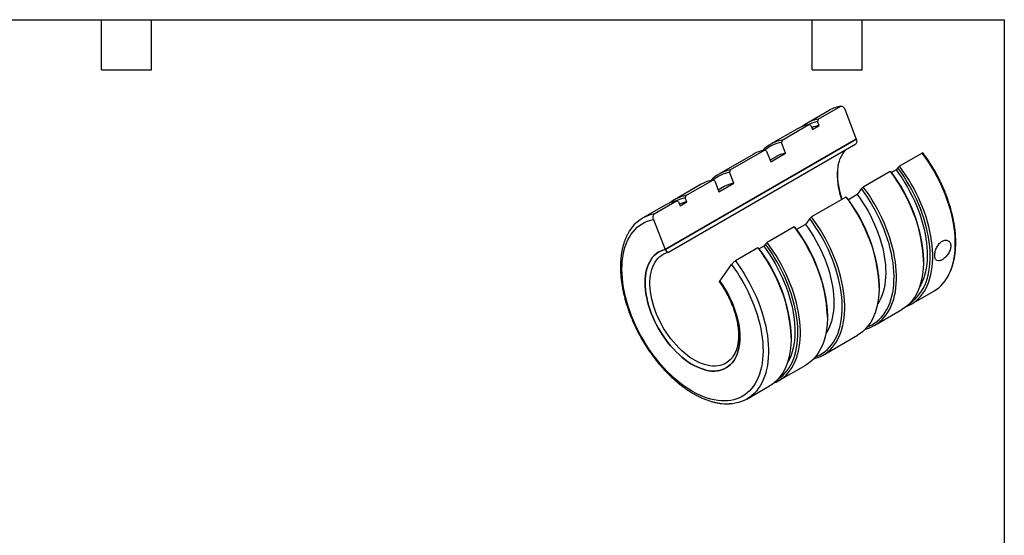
# Model space of a CAD drawing. Header units: inches. Extents: x 0.2 to 10.8, y 0.2 to 8.2.
# Tile 3 of 3: x 4.9 to 10.8, y 5.2 to 8.2. Entities that reach past the tile are written whole.
import ezdxf

# ---------------------------------------------------------------- set-up
doc = ezdxf.new("R2010")
doc.units = ezdxf.units.IN
doc.header["$MEASUREMENT"] = 0
doc.layers.add('TEXT', color=140, linetype='Continuous', lineweight=25)

msp = doc.modelspace()

# ---------------------------------------------------------------- linework, layer by layer
for p, q in [((9.6372, 7.65475), (9.77236, 7.73277)), ((9.70322, 7.70758), (9.56806, 7.62955)), ((9.79534, 7.71503), (9.8648, 7.53603)), ((9.51255, 7.5975), (9.35133, 7.50443)), ((9.42047, 7.52963), (9.58169, 7.6227)), ((9.59283, 7.6174), (9.58169, 7.6227)), ((9.59283, 7.6174), (9.60191, 7.59401)), ((9.60191, 7.59401), (9.64257, 7.61748)), ((9.6372, 7.65475), (9.63349, 7.64088)), ((9.64257, 7.61748), (9.63349, 7.64088)), ((9.8648, 7.53603), (8.72105, 6.87576)), ((8.72106, 6.87576), (9.86479, 7.53602)), ((8.74101, 6.85885), (9.86286, 7.50648)), ((9.42047, 7.52963), (9.41676, 7.51576)), ((9.44179, 7.45127), (9.41676, 7.51576)), ((9.24739, 7.44443), (9.04162, 7.32564)), ((9.11076, 7.35084), (9.31653, 7.46963)), ((9.32767, 7.46433), (9.31653, 7.46963)), ((9.32767, 7.46433), (9.35269, 7.39984)), ((9.38447, 7.42989), (9.34898, 7.4094)), ((9.35269, 7.39984), (9.44179, 7.45127)), ((10.25866, 7.45204), (10.1235, 7.37401)), ((10.11236, 7.36443), (10.10328, 7.35152)), ((10.11236, 7.36443), (10.1235, 7.37401)), ((9.11076, 7.35084), (9.10705, 7.33697)), ((9.13207, 7.27248), (9.10705, 7.33697)), ((10.06799, 7.34197), (9.90677, 7.2489)), ((10.06799, 7.34197), (10.0717, 7.34096)), ((10.10328, 7.35152), (10.07568, 7.33559)), ((8.93768, 7.26563), (8.77646, 7.17256)), ((8.84559, 7.19776), (9.00681, 7.29083)), ((9.01796, 7.28553), (9.00681, 7.29083)), ((9.01796, 7.28553), (9.04298, 7.22104)), ((9.07476, 7.2511), (9.03927, 7.23061)), ((9.04298, 7.22104), (9.13207, 7.27248)), ((9.89563, 7.23932), (9.90677, 7.2489)), ((8.84559, 7.19776), (8.84189, 7.18389)), ((9.80283, 7.18889), (9.59706, 7.0701)), ((9.80283, 7.18889), (9.80653, 7.18789)), ((9.87061, 7.20372), (9.81742, 7.17301)), ((9.89563, 7.23932), (9.87061, 7.20372)), ((8.72095, 7.14052), (8.58578, 7.06249)), ((8.65492, 7.08769), (8.79008, 7.16572)), ((8.80123, 7.16042), (8.79008, 7.16572)), ((8.80123, 7.16042), (8.81031, 7.13702)), ((8.81031, 7.13702), (8.85096, 7.1605)), ((8.85096, 7.1605), (8.84189, 7.18389)), ((9.58591, 7.06053), (9.59706, 7.0701)), ((8.6516, 7.05476), (8.72105, 6.87576)), ((9.49311, 7.0101), (9.33189, 6.91703)), ((9.49311, 7.0101), (9.49682, 7.00909)), ((9.56089, 7.02493), (9.50771, 6.99422)), ((9.58591, 7.06053), (9.56089, 7.02493)), ((9.31167, 6.89453), (9.28407, 6.8786)), ((9.32075, 6.90745), (9.31167, 6.89453)), ((9.32075, 6.90745), (9.33189, 6.91703)), ((9.27639, 6.88498), (9.14122, 6.80696)), ((9.27639, 6.88498), (9.28009, 6.88398)), ((9.04879, 6.68656), (9.11824, 6.78538)), ((10.26652, 6.80157), (10.26652, 6.81015)), ((10.00135, 6.6485), (10.00135, 6.65707)), ((10.40588, 6.70268), (10.40635, 6.7035)), ((10.19264, 6.54764), (10.3278, 6.62566)), ((9.97591, 6.42252), (10.13713, 6.51559)), ((9.69164, 6.4697), (9.69164, 6.47828)), ((9.66619, 6.24373), (9.87196, 6.36252)), ((9.47491, 6.34459), (9.47491, 6.35316)), ((9.40103, 6.09065), (9.56225, 6.18372)), ((9.21036, 5.98058), (9.34552, 6.05861))]:
    msp.add_line(p, q)
at = {"flags": 128}
for points in [[(9.7779, 7.1745), (9.77582, 7.18087), (9.76917, 7.20325), (9.76358, 7.22547), (9.75907, 7.24745), (9.75568, 7.26909), (9.7534, 7.2903), (9.75226, 7.31098), (9.75225, 7.33105), (9.75338, 7.35042), (9.75564, 7.36901), (9.75902, 7.38674), (9.76351, 7.40353), (9.76909, 7.41932), (9.77573, 7.43403), (9.78341, 7.4476), (9.79209, 7.45997), (9.80173, 7.47109), (9.80195, 7.47132)], [(10.3278, 6.62566), (10.34322, 6.63549), (10.35779, 6.64668), (10.37149, 6.6592), (10.38427, 6.67303), (10.39611, 6.68812), (10.40697, 6.70444), (10.41683, 6.72195), (10.42566, 6.74059), (10.43343, 6.76033), (10.44013, 6.78112), (10.44574, 6.80289), (10.45025, 6.8256), (10.45364, 6.84918), (10.45591, 6.87358), (10.45704, 6.89873), (10.45705, 6.92456), (10.45592, 6.95102), (10.45366, 6.97803), (10.45027, 7.00552), (10.44577, 7.03343), (10.44017, 7.06168), (10.43348, 7.0902), (10.42571, 7.11892), (10.41689, 7.14776), (10.40704, 7.17664), (10.39619, 7.2055), (10.38435, 7.23426), (10.37158, 7.26285), (10.35788, 7.29119), (10.34331, 7.31921), (10.3279, 7.34684), (10.31169, 7.37401), (10.29471, 7.40064), (10.27702, 7.42667), (10.25866, 7.45204)], [(10.18958, 6.55836), (10.18996, 6.5586), (10.20472, 6.56925), (10.21861, 6.58125), (10.23159, 6.59456), (10.24364, 6.60915), (10.25472, 6.62498), (10.2648, 6.64202), (10.27385, 6.66021), (10.28186, 6.67951), (10.28879, 6.69988), (10.29464, 6.72124), (10.29939, 6.74356), (10.30302, 6.76677), (10.30552, 6.79081), (10.30689, 6.81561), (10.30713, 6.84112), (10.30623, 6.86727), (10.3042, 6.89398), (10.30104, 6.92119), (10.29676, 6.94883), (10.29137, 6.97682), (10.28488, 7.0051), (10.27732, 7.03358), (10.2687, 7.06219), (10.25905, 7.09086), (10.24838, 7.11952), (10.23673, 7.14808), (10.22414, 7.17647), (10.21062, 7.20463), (10.19622, 7.23247), (10.18097, 7.25992), (10.16492, 7.28691), (10.1481, 7.31337), (10.13057, 7.33924), (10.11236, 7.36443)], [(10.16365, 6.53375), (10.17642, 6.5392), (10.19264, 6.54764), (10.20805, 6.55746), (10.22263, 6.56865), (10.23633, 6.58117), (10.24911, 6.595), (10.26095, 6.61009), (10.27181, 6.62641), (10.28167, 6.64392), (10.29049, 6.66257), (10.29827, 6.68231), (10.30497, 6.70309), (10.31058, 6.72486), (10.31509, 6.74757), (10.31848, 6.77115), (10.32074, 6.79555), (10.32188, 6.8207), (10.32189, 6.84653), (10.32076, 6.87299), (10.3185, 6.9), (10.31511, 6.9275), (10.31061, 6.9554), (10.30501, 6.98365), (10.29831, 7.01217), (10.29055, 7.04089), (10.28173, 7.06973), (10.27188, 7.09861), (10.26102, 7.12747), (10.24919, 7.15623), (10.23641, 7.18482), (10.22272, 7.21316), (10.20815, 7.24118), (10.19274, 7.26881), (10.17652, 7.29598), (10.15955, 7.32261), (10.14186, 7.34865), (10.1235, 7.37401)], [(10.06799, 7.34197), (10.08635, 7.3166), (10.10404, 7.29057), (10.12102, 7.26393), (10.13723, 7.23677), (10.15264, 7.20914), (10.16721, 7.18112), (10.18091, 7.15278), (10.19368, 7.12419), (10.20551, 7.09543), (10.21637, 7.06657), (10.22622, 7.03768), (10.23504, 7.00885), (10.24281, 6.98013), (10.2495, 6.95161), (10.2551, 6.92336), (10.2596, 6.89545), (10.26299, 6.86796), (10.26525, 6.84095), (10.26638, 6.81449), (10.26637, 6.78865), (10.26524, 6.7635), (10.26297, 6.73911), (10.25958, 6.71553), (10.25507, 6.69282), (10.24946, 6.67105), (10.24276, 6.65026), (10.23498, 6.63052), (10.22616, 6.61187), (10.2163, 6.59437), (10.20544, 6.57805), (10.1936, 6.56296), (10.18082, 6.54913), (10.16712, 6.53661), (10.15254, 6.52542), (10.13713, 6.51559)], [(10.10328, 7.35152), (10.12121, 7.32661), (10.13845, 7.30102), (10.15495, 7.27484), (10.17067, 7.24812), (10.18556, 7.22096), (10.19959, 7.19341), (10.21271, 7.16556), (10.22489, 7.13748), (10.23609, 7.10926), (10.24629, 7.08097), (10.25544, 7.05268), (10.26354, 7.02449), (10.27055, 6.99646), (10.27646, 6.96867), (10.28125, 6.94121), (10.28491, 6.91414), (10.28742, 6.88755), (10.28879, 6.8615), (10.289, 6.83606), (10.28805, 6.81132), (10.28596, 6.78734), (10.28272, 6.76417), (10.27834, 6.7419), (10.27283, 6.72058), (10.26622, 6.70026), (10.25852, 6.68101), (10.24974, 6.66288), (10.24299, 6.65091)], [(9.91958, 6.40006), (9.92502, 6.40146), (9.94271, 6.40706), (9.95969, 6.41408), (9.97591, 6.42252), (9.99132, 6.43235), (10.0059, 6.44354), (10.0196, 6.45606), (10.03238, 6.46988), (10.04422, 6.48498), (10.05508, 6.5013), (10.06494, 6.5188), (10.07376, 6.53745), (10.08154, 6.55719), (10.08824, 6.57798), (10.09385, 6.59975), (10.09836, 6.62246), (10.10175, 6.64604), (10.10402, 6.67043), (10.10515, 6.69558), (10.10516, 6.72142), (10.10403, 6.74788), (10.10177, 6.77489), (10.09838, 6.80238), (10.09388, 6.83029), (10.08828, 6.85854), (10.08159, 6.88706), (10.07382, 6.91577), (10.065, 6.94461), (10.05515, 6.9735), (10.04429, 7.00236), (10.03246, 7.03112), (10.01968, 7.05971), (10.00599, 7.08805), (9.99142, 7.11607), (9.97601, 7.1437), (9.9598, 7.17086), (9.94282, 7.1975), (9.92513, 7.22353), (9.90677, 7.2489)], [(9.80283, 7.18889), (9.82119, 7.16352), (9.83888, 7.13749), (9.85585, 7.11086), (9.87207, 7.08369), (9.88748, 7.05606), (9.90205, 7.02804), (9.91574, 6.9997), (9.92852, 6.97111), (9.94035, 6.94235), (9.9512, 6.91349), (9.96105, 6.88461), (9.96987, 6.85577), (9.97764, 6.82705), (9.98433, 6.79853), (9.98994, 6.77028), (9.99444, 6.74238), (9.99782, 6.71488), (10.00008, 6.68787), (10.00121, 6.66141), (10.00121, 6.63558), (10.00007, 6.61043), (9.9978, 6.58603), (9.99441, 6.56245), (9.98991, 6.53974), (9.98429, 6.51797), (9.97759, 6.49719), (9.96982, 6.47745), (9.96099, 6.4588), (9.95114, 6.44129), (9.94028, 6.42497), (9.92844, 6.40988), (9.91565, 6.39605), (9.90196, 6.38353), (9.88738, 6.37234), (9.87196, 6.36252)], [(9.87061, 7.20372), (9.88776, 7.17969), (9.90423, 7.155), (9.91994, 7.12972), (9.93486, 7.10393), (9.94895, 7.0777), (9.96216, 7.05112), (9.97444, 7.02426), (9.98577, 6.9972), (9.99611, 6.97004), (10.00543, 6.94283), (10.01369, 6.91568), (10.02089, 6.88866), (10.02698, 6.86185), (10.03196, 6.83533), (10.03582, 6.80919), (10.03853, 6.78349), (10.04009, 6.75833), (10.0405, 6.73376), (10.03975, 6.70988), (10.03785, 6.68674), (10.0348, 6.66443), (10.03062, 6.643), (10.0253, 6.62252), (10.01888, 6.60305), (10.01137, 6.58465), (10.0028, 6.56738), (9.99318, 6.55129), (9.992, 6.54952)], [(9.93021, 6.41199), (9.94127, 6.41635), (9.95764, 6.42422), (9.97323, 6.43349), (9.98799, 6.44414), (10.00188, 6.45613), (10.01487, 6.46944), (10.02691, 6.48403), (10.03799, 6.49987), (10.04807, 6.5169), (10.05713, 6.5351), (10.06513, 6.5544), (10.07207, 6.57476), (10.07791, 6.59613), (10.08266, 6.61845), (10.08629, 6.64165), (10.08879, 6.66569), (10.09016, 6.6905), (10.0904, 6.71601), (10.0895, 6.74215), (10.08747, 6.76887), (10.08431, 6.79608), (10.08003, 6.82372), (10.07464, 6.85171), (10.06815, 6.87998), (10.06059, 6.90846), (10.05197, 6.93708), (10.04232, 6.96575), (10.03165, 6.9944), (10.02001, 7.02296), (10.00741, 7.05136), (9.99389, 7.07951), (9.97949, 7.10735), (9.96424, 7.13481), (9.94819, 7.1618), (9.93137, 7.18826), (9.91384, 7.21412), (9.89563, 7.23932)], [(9.60987, 6.22127), (9.6153, 6.22266), (9.633, 6.22826), (9.64998, 6.23529), (9.66619, 6.24373), (9.68161, 6.25355), (9.69619, 6.26474), (9.70989, 6.27727), (9.72267, 6.29109), (9.73451, 6.30618), (9.74537, 6.3225), (9.75523, 6.34001), (9.76405, 6.35866), (9.77183, 6.3784), (9.77853, 6.39918), (9.78414, 6.42096), (9.78865, 6.44366), (9.79204, 6.46724), (9.7943, 6.49164), (9.79544, 6.51679), (9.79544, 6.54263), (9.79431, 6.56908), (9.79206, 6.59609), (9.78867, 6.62359), (9.78417, 6.6515), (9.77857, 6.67975), (9.77187, 6.70827), (9.76411, 6.73698), (9.75529, 6.76582), (9.74544, 6.79471), (9.73458, 6.82357), (9.72275, 6.85233), (9.70997, 6.88091), (9.69628, 6.90925), (9.68171, 6.93727), (9.6663, 6.9649), (9.65008, 6.99207), (9.63311, 7.0187), (9.61542, 7.04474), (9.59706, 7.0701)], [(9.11824, 6.78538), (9.13626, 6.76038), (9.15359, 6.7347), (9.1702, 6.70843), (9.18603, 6.68163), (9.20104, 6.65437), (9.21519, 6.62673), (9.22844, 6.59879), (9.24075, 6.57061), (9.2521, 6.54228), (9.26245, 6.51387), (9.27178, 6.48546), (9.28005, 6.45713), (9.28724, 6.42895), (9.29335, 6.40101), (9.29834, 6.37337), (9.3022, 6.34612), (9.30493, 6.31932), (9.30652, 6.29305), (9.30697, 6.26738), (9.30626, 6.24238), (9.30441, 6.21812), (9.30142, 6.19467), (9.29729, 6.17208), (9.29204, 6.15043), (9.28569, 6.12976), (9.27824, 6.11014), (9.26973, 6.09161), (9.26017, 6.07424), (9.24958, 6.05806), (9.23801, 6.04312), (9.22547, 6.02946), (9.21201, 6.01712), (9.19766, 6.00613), (9.18246, 5.99652), (9.16645, 5.98832), (9.14967, 5.98155), (9.13218, 5.97623), (9.11401, 5.97237), (9.09522, 5.96998), (9.07585, 5.96907), (9.05597, 5.96965), (9.03562, 5.9717), (9.01486, 5.97523), (8.99375, 5.98023), (8.97234, 5.98667), (8.95069, 5.99455), (8.92887, 6.00385), (8.90692, 6.01453), (8.88492, 6.02657), (8.86291, 6.03994), (8.84097, 6.05459), (8.81915, 6.0705), (8.7975, 6.08761), (8.77609, 6.10588), (8.75498, 6.12526), (8.73422, 6.14569), (8.71387, 6.16713), (8.69399, 6.18952), (8.67462, 6.21278), (8.65583, 6.23687), (8.63766, 6.2617), (8.62016, 6.28723), (8.60339, 6.31337), (8.58738, 6.34005), (8.57218, 6.36721), (8.55783, 6.39477), (8.54436, 6.42265), (8.53183, 6.45079), (8.52026, 6.47909), (8.50967, 6.50749), (8.50011, 6.5359), (8.4916, 6.56426), (8.48415, 6.59247), (8.4778, 6.62048), (8.47255, 6.64819), (8.46842, 6.67554), (8.46543, 6.70245), (8.46358, 6.72885), (8.46287, 6.75466), (8.46331, 6.77982), (8.4649, 6.80426), (8.46763, 6.8279), (8.4715, 6.85069), (8.47649, 6.87257), (8.48259, 6.89347), (8.48979, 6.91334), (8.49806, 6.93212), (8.50738, 6.94976), (8.51773, 6.96622), (8.52908, 6.98145), (8.5414, 6.9954), (8.55465, 7.00805), (8.5688, 7.01935), (8.58381, 7.02928), (8.59964, 7.03781), (8.61624, 7.04491), (8.63358, 7.05057), (8.6516, 7.05476)], [(9.49311, 7.0101), (9.51147, 6.98473), (9.52917, 6.9587), (9.54614, 6.93206), (9.56235, 6.9049), (9.57776, 6.87727), (9.59234, 6.84925), (9.60603, 6.82091), (9.61881, 6.79232), (9.63064, 6.76356), (9.64149, 6.7347), (9.65134, 6.70581), (9.66016, 6.67698), (9.66793, 6.64826), (9.67462, 6.61974), (9.68023, 6.59149), (9.68473, 6.56358), (9.68811, 6.53609), (9.69037, 6.50908), (9.6915, 6.48262), (9.6915, 6.45678), (9.69036, 6.43164), (9.68809, 6.40724), (9.6847, 6.38366), (9.68019, 6.36095), (9.67458, 6.33918), (9.66788, 6.31839), (9.66011, 6.29865), (9.65128, 6.28), (9.64142, 6.2625), (9.63056, 6.24618), (9.61873, 6.23109), (9.60594, 6.21726), (9.59224, 6.20474), (9.57767, 6.19355), (9.56225, 6.18372)], [(9.56089, 7.02493), (9.57805, 7.0009), (9.59451, 6.97621), (9.61023, 6.95093), (9.62515, 6.92514), (9.63924, 6.89891), (9.65244, 6.87233), (9.66473, 6.84547), (9.67606, 6.81841), (9.6864, 6.79124), (9.69571, 6.76404), (9.70398, 6.73689), (9.71117, 6.70987), (9.71727, 6.68306), (9.72225, 6.65654), (9.7261, 6.63039), (9.72881, 6.6047), (9.73038, 6.57953), (9.73078, 6.55497), (9.73004, 6.53109), (9.72814, 6.50795), (9.72509, 6.48564), (9.7209, 6.4642), (9.71559, 6.44373), (9.70917, 6.42426), (9.70166, 6.40586), (9.69308, 6.38859), (9.68346, 6.3725), (9.68229, 6.37072)], [(9.6205, 6.23319), (9.63156, 6.23755), (9.64793, 6.24542), (9.66352, 6.2547), (9.67828, 6.26534), (9.69217, 6.27734), (9.70515, 6.29065), (9.7172, 6.30524), (9.72828, 6.32107), (9.73836, 6.33811), (9.74741, 6.3563), (9.75542, 6.37561), (9.76235, 6.39597), (9.7682, 6.41733), (9.77295, 6.43965), (9.77657, 6.46286), (9.77908, 6.4869), (9.78045, 6.51171), (9.78069, 6.53721), (9.77979, 6.56336), (9.77776, 6.59007), (9.77459, 6.61729), (9.77031, 6.64492), (9.76492, 6.67292), (9.75844, 6.70119), (9.75088, 6.72967), (9.74226, 6.75828), (9.7326, 6.78695), (9.72194, 6.81561), (9.71029, 6.84417), (9.69769, 6.87257), (9.68418, 6.90072), (9.66978, 6.92856), (9.65453, 6.95601), (9.63848, 6.983), (9.62166, 7.00947), (9.60412, 7.03533), (9.58591, 7.06053)], [(9.31167, 6.89453), (9.3296, 6.86962), (9.34684, 6.84404), (9.36334, 6.81785), (9.37906, 6.79114), (9.39396, 6.76397), (9.40799, 6.73642), (9.42111, 6.70857), (9.43328, 6.6805), (9.44449, 6.65228), (9.45468, 6.62398), (9.46384, 6.5957), (9.47193, 6.5675), (9.47895, 6.53947), (9.48486, 6.51169), (9.48965, 6.48422), (9.4933, 6.45716), (9.49582, 6.43056), (9.49718, 6.40451), (9.49739, 6.37908), (9.49645, 6.35434), (9.49435, 6.33035), (9.49111, 6.30719), (9.48673, 6.28492), (9.48123, 6.26359), (9.47461, 6.24328), (9.46691, 6.22403), (9.45814, 6.2059), (9.45138, 6.19392)], [(9.39798, 6.10137), (9.39835, 6.10162), (9.41311, 6.11227), (9.427, 6.12426), (9.43999, 6.13757), (9.45204, 6.15216), (9.46311, 6.168), (9.47319, 6.18503), (9.48225, 6.20323), (9.49025, 6.22253), (9.49719, 6.24289), (9.50304, 6.26426), (9.50778, 6.28658), (9.51141, 6.30978), (9.51391, 6.33382), (9.51528, 6.35863), (9.51552, 6.38414), (9.51462, 6.41028), (9.51259, 6.437), (9.50943, 6.46421), (9.50515, 6.49185), (9.49976, 6.51984), (9.49328, 6.54811), (9.48571, 6.57659), (9.47709, 6.60521), (9.46744, 6.63388), (9.45678, 6.66253), (9.44513, 6.69109), (9.43253, 6.71949), (9.41901, 6.74764), (9.40461, 6.77548), (9.38936, 6.80294), (9.37331, 6.82993), (9.3565, 6.85639), (9.33896, 6.88225), (9.32075, 6.90745)], [(9.37204, 6.07677), (9.38481, 6.08221), (9.40103, 6.09065), (9.41645, 6.10048), (9.43102, 6.11167), (9.44472, 6.12419), (9.45751, 6.13801), (9.46934, 6.15311), (9.4802, 6.16943), (9.49006, 6.18693), (9.49889, 6.20558), (9.50666, 6.22532), (9.51336, 6.24611), (9.51897, 6.26788), (9.52348, 6.29059), (9.52687, 6.31417), (9.52914, 6.33856), (9.53028, 6.36371), (9.53028, 6.38955), (9.52915, 6.41601), (9.52689, 6.44302), (9.52351, 6.47051), (9.51901, 6.49842), (9.5134, 6.52667), (9.50671, 6.55519), (9.49894, 6.5839), (9.49012, 6.61274), (9.48027, 6.64163), (9.46942, 6.67049), (9.45759, 6.69925), (9.44481, 6.72784), (9.43111, 6.75618), (9.41654, 6.7842), (9.40113, 6.81183), (9.38492, 6.83899), (9.36794, 6.86563), (9.35025, 6.89166), (9.33189, 6.91703)], [(9.04879, 6.68656), (9.06324, 6.66558), (9.07696, 6.64398), (9.0899, 6.62186), (9.10199, 6.59929), (9.11321, 6.57637), (9.12349, 6.55319), (9.13279, 6.52986), (9.14108, 6.50646), (9.14833, 6.48309), (9.15449, 6.45985), (9.15956, 6.43683), (9.1635, 6.41412), (9.16631, 6.39182), (9.16797, 6.37003), (9.16847, 6.34881), (9.16781, 6.32828), (9.16599, 6.3085), (9.16303, 6.28956), (9.15893, 6.27154), (9.15371, 6.25451), (9.14739, 6.23854), (9.14, 6.22369), (9.13157, 6.21003), (9.12213, 6.19762), (9.11172, 6.18649), (9.10038, 6.1767), (9.08816, 6.1683), (9.07512, 6.1613), (9.06129, 6.15574), (9.04675, 6.15165), (9.03154, 6.14904), (9.01573, 6.14792), (8.99939, 6.1483), (8.98258, 6.15017), (8.96538, 6.15352), (8.94784, 6.15835), (8.93005, 6.16463), (8.91207, 6.17234), (8.89398, 6.18145), (8.87586, 6.19191), (8.85777, 6.20369), (8.83979, 6.21674), (8.822, 6.231), (8.80446, 6.24642), (8.78725, 6.26293), (8.77045, 6.28046), (8.75411, 6.29895), (8.7383, 6.31832), (8.72309, 6.33849), (8.70855, 6.35938), (8.69472, 6.3809), (8.68167, 6.40296), (8.66946, 6.42547), (8.65812, 6.44835), (8.64771, 6.47149), (8.63827, 6.49481), (8.62984, 6.5182), (8.62245, 6.54158), (8.61613, 6.56485), (8.61091, 6.58791), (8.60681, 6.61066), (8.60385, 6.63302), (8.60203, 6.65489), (8.60137, 6.67619), (8.60187, 6.69683), (8.60353, 6.71671), (8.60633, 6.73577), (8.61028, 6.75392), (8.61535, 6.77109), (8.62151, 6.78721), (8.62876, 6.80222), (8.63705, 6.81604), (8.64635, 6.82864), (8.65663, 6.83994), (8.66784, 6.84992), (8.67994, 6.85852), (8.69288, 6.86571), (8.7066, 6.87146), (8.72105, 6.87576)], [(8.72106, 6.87576), (8.70661, 6.87147), (8.69289, 6.86571), (8.67995, 6.85852), (8.66785, 6.84992), (8.65664, 6.83995), (8.64636, 6.82864), (8.63706, 6.81605), (8.62877, 6.80222), (8.62152, 6.78722), (8.61535, 6.7711), (8.61029, 6.75393), (8.60634, 6.73578), (8.60354, 6.71672), (8.60188, 6.69683), (8.60138, 6.6762), (8.60204, 6.6549), (8.60386, 6.63303), (8.60682, 6.61067), (8.61092, 6.58791), (8.61614, 6.56485), (8.62246, 6.54159), (8.62985, 6.51821), (8.63828, 6.49481), (8.64772, 6.4715), (8.65813, 6.44835), (8.66947, 6.42548), (8.68168, 6.40296), (8.69473, 6.3809), (8.70856, 6.35938), (8.7231, 6.3385), (8.73831, 6.31833), (8.75411, 6.29896), (8.77045, 6.28047), (8.78726, 6.26293), (8.80447, 6.24642), (8.82201, 6.231), (8.8398, 6.21674), (8.85778, 6.20369), (8.87587, 6.19191), (8.89399, 6.18145), (8.91208, 6.17235), (8.93006, 6.16464), (8.94785, 6.15835), (8.96539, 6.15353), (8.98259, 6.15017), (8.9994, 6.1483), (9.01574, 6.14793), (9.03155, 6.14905), (9.04675, 6.15166), (9.0613, 6.15575), (9.07513, 6.1613), (9.08817, 6.1683), (9.10039, 6.17671), (9.11173, 6.1865), (9.12214, 6.19762), (9.13158, 6.21004), (9.14001, 6.2237), (9.1474, 6.23854), (9.15372, 6.25451), (9.15894, 6.27155), (9.16304, 6.28957), (9.166, 6.30851), (9.16782, 6.32828), (9.16848, 6.34882), (9.16798, 6.37003), (9.16632, 6.39183), (9.16351, 6.41413), (9.15957, 6.43683), (9.1545, 6.45986), (9.14833, 6.4831), (9.14109, 6.50647), (9.1328, 6.52987), (9.12349, 6.5532), (9.11322, 6.57637), (9.102, 6.59929), (9.0899, 6.62186), (9.07697, 6.64399), (9.06325, 6.66559), (9.0488, 6.68656)], [(9.14181, 6.26246), (9.13776, 6.25395), (9.13007, 6.24039), (9.12138, 6.22804), (9.11172, 6.21693), (9.10114, 6.20712), (9.08968, 6.19866), (9.07739, 6.19157), (9.06432, 6.18588), (9.05054, 6.18163), (9.03609, 6.17882), (9.02104, 6.17748), (9.00545, 6.17761), (8.9894, 6.1792), (8.97294, 6.18225), (8.95616, 6.18675), (8.93912, 6.19267), (8.92189, 6.2), (8.90455, 6.2087), (8.88717, 6.21873), (8.86984, 6.23005), (8.85261, 6.24261), (8.83557, 6.25636), (8.81878, 6.27125), (8.80233, 6.28719), (8.78627, 6.30414), (8.77069, 6.32201), (8.75564, 6.34072), (8.74119, 6.36021), (8.7274, 6.38038), (8.71433, 6.40115), (8.70205, 6.42243), (8.69059, 6.44413), (8.68, 6.46616), (8.67035, 6.48841), (8.66165, 6.5108), (8.65396, 6.53324), (8.64731, 6.55561), (8.64172, 6.57784), (8.63722, 6.59982), (8.63382, 6.62146), (8.63154, 6.64266), (8.6304, 6.66335), (8.63039, 6.68342), (8.63152, 6.70279), (8.63378, 6.72138), (8.63716, 6.73911), (8.64165, 6.7559), (8.64723, 6.77168), (8.65387, 6.78639), (8.66155, 6.79996), (8.67023, 6.81233), (8.67987, 6.82345), (8.69044, 6.83328), (8.70189, 6.84176), (8.71417, 6.84887), (8.72723, 6.85458), (8.74101, 6.85885), (8.74101, 6.85885)], [(9.27639, 6.88498), (9.29475, 6.85962), (9.31244, 6.83358), (9.32941, 6.80695), (9.34562, 6.77978), (9.36104, 6.75215), (9.37561, 6.72413), (9.3893, 6.69579), (9.40208, 6.66721), (9.41391, 6.63845), (9.42476, 6.60959), (9.43461, 6.5807), (9.44343, 6.55186), (9.4512, 6.52315), (9.45789, 6.49463), (9.4635, 6.46638), (9.468, 6.43847), (9.47138, 6.41097), (9.47364, 6.38396), (9.47477, 6.35751), (9.47477, 6.33167), (9.47363, 6.30652), (9.47136, 6.28212), (9.46797, 6.25854), (9.46347, 6.23584), (9.45785, 6.21406), (9.45115, 6.19328), (9.44338, 6.17354), (9.43455, 6.15489), (9.4247, 6.13738), (9.41383, 6.12106), (9.402, 6.10597), (9.38921, 6.09215), (9.37552, 6.07962), (9.36094, 6.06843), (9.34552, 6.05861)], [(9.14122, 6.80696), (9.15958, 6.78159), (9.17727, 6.75556), (9.19425, 6.72892), (9.21046, 6.70176), (9.22587, 6.67413), (9.24044, 6.64611), (9.25414, 6.61777), (9.26691, 6.58918), (9.27875, 6.56042), (9.2896, 6.53156), (9.29945, 6.50267), (9.30827, 6.47383), (9.31604, 6.44512), (9.32273, 6.4166), (9.32834, 6.38835), (9.33284, 6.36044), (9.33622, 6.33295), (9.33848, 6.30593), (9.33961, 6.27948), (9.33961, 6.25364), (9.33847, 6.22849), (9.3362, 6.2041), (9.33281, 6.18051), (9.3283, 6.15781), (9.32269, 6.13603), (9.31599, 6.11525), (9.30822, 6.09551), (9.29939, 6.07686), (9.28953, 6.05936), (9.27867, 6.04304), (9.26683, 6.02794), (9.25405, 6.01412), (9.24035, 6.00159), (9.22578, 5.99041), (9.21036, 5.98058), (9.19414, 5.97214), (9.17716, 5.96512), (9.15947, 5.95952), (9.1411, 5.95536), (9.12211, 5.95266), (9.10618, 5.95153)]]:
    msp.add_lwpolyline(points, dxfattribs=at)
for centre, radius, start, end in [((9.81061, 7.52038), 0.21581, 100.209555, 119.841728), ((9.61994, 7.41031), 0.21581, 100.209555, 119.841728), ((9.67458, 7.4451), 0.21296, 100.109133, 128.660519), ((9.67171, 7.43118), 0.21315, 100.328183, 116.734622), ((9.68064, 7.41477), 0.20625, 100.636604, 113.585605), ((9.45769, 7.32037), 0.21255, 100.085009, 136.421406), ((9.45352, 7.31053), 0.2085, 100.152767, 130.542851), ((9.35478, 7.25723), 0.21581, 100.209555, 119.841728), ((9.47755, 7.26789), 0.18683, 101.034709, 119.880589), ((9.14798, 7.14158), 0.21255, 100.085009, 136.421406), ((9.1438, 7.13173), 0.2085, 100.152767, 130.542851), ((9.33837, 6.77066), 0.92898, 2.436241, 37.872155), ((9.04507, 7.07844), 0.21581, 100.209555, 119.841728), ((9.16783, 7.0891), 0.18683, 101.034709, 119.880589), ((8.88297, 6.98811), 0.21296, 100.109133, 128.660519), ((9.07321, 6.61758), 0.92898, 2.436241, 37.872155), ((8.82834, 6.95332), 0.21581, 100.209555, 119.841728), ((8.8801, 6.97419), 0.21315, 100.328183, 116.734622), ((8.88903, 6.95779), 0.20625, 100.636604, 113.585605), ((8.69428, 6.87397), 0.21732, 100.434278, 148.445763), ((8.76349, 6.43879), 0.92898, 2.436241, 37.872155), ((8.54677, 6.31367), 0.92898, 2.436241, 37.872155)]:
    msp.add_arc(centre, radius, start, end)
for points, knots in [([(9.77236, 7.73277), (9.77703, 7.73296), (9.78175, 7.73136), (9.78992, 7.72506), (9.79326, 7.72041), (9.79534, 7.71503)], [0, 0, 0, 0, 0.5, 0.5, 1, 1, 1, 1]), ([(9.86479, 7.53602), (9.86653, 7.53118), (9.86726, 7.52589), (9.86676, 7.51819), (9.86633, 7.51563), (9.86496, 7.51083), (9.86404, 7.50858), (9.86286, 7.50648)], [0, 0, 0, 0, 0.5, 0.5, 0.75, 0.75, 1, 1, 1, 1]), ([(9.76901, 7.41878), (9.76951, 7.4202), (9.7704, 7.42271), (9.7715, 7.42493), (9.77198, 7.42589)], [0, 0, 0, 0, 0.5640547, 1, 1, 1, 1]), ([(10.26387, 7.4519), (10.26373, 7.45224), (10.2633, 7.45326), (10.2609, 7.45281), (10.25893, 7.45213), (10.25866, 7.45204)], [0, 0, 0, 0, 0.3013279, 0.9050565, 1, 1, 1, 1]), ([(10.40714, 6.70487), (10.41005, 6.70974), (10.41634, 6.7203), (10.42482, 6.73775), (10.43281, 6.75693), (10.43978, 6.7771), (10.44573, 6.79818), (10.45064, 6.82011), (10.4545, 6.84284), (10.45729, 6.86631), (10.45902, 6.89046), (10.45968, 6.91523), (10.45927, 6.94055), (10.45781, 6.96636), (10.45529, 6.99261), (10.45174, 7.01923), (10.44715, 7.04616), (10.44156, 7.07334), (10.43496, 7.1007), (10.42739, 7.1282), (10.41886, 7.15576), (10.40938, 7.18333), (10.399, 7.21084), (10.38772, 7.23824), (10.37557, 7.26546), (10.3626, 7.29244), (10.34881, 7.31912), (10.33425, 7.34544), (10.31895, 7.37135), (10.30295, 7.39679), (10.28624, 7.42165), (10.27327, 7.44009), (10.26572, 7.45004), (10.26415, 7.45211)], [0, 0, 0, 0, 0.0280195, 0.0606597, 0.0934681, 0.1264264, 0.1595118, 0.192699, 0.2259635, 0.2592827, 0.292637, 0.3260106, 0.3593901, 0.3927644, 0.4261277, 0.459476, 0.4928072, 0.5261203, 0.5594151, 0.5926923, 0.6259531, 0.6591989, 0.6924316, 0.7256529, 0.7588649, 0.7920697, 0.8252696, 0.8584665, 0.8916629, 0.9248605, 0.9580612, 0.9912672, 1, 1, 1, 1]), ([(9.78031, 7.17589), (9.77871, 7.18065), (9.77473, 7.19242), (9.76942, 7.2111), (9.76428, 7.23185), (9.76013, 7.25229), (9.75693, 7.27236), (9.7547, 7.29196), (9.75344, 7.31101), (9.75315, 7.32943), (9.75375, 7.3472), (9.75493, 7.35839), (9.75551, 7.36398)], [0, 0, 0, 0, 0.07031821, 0.17417343, 0.27790982, 0.3815133, 0.48497234, 0.58827946, 0.69143326, 0.79444128, 0.89732393, 1, 1, 1, 1]), ([(8.6516, 7.05476), (8.64952, 7.06013), (8.64869, 7.06629), (8.64986, 7.07787), (8.65185, 7.0834), (8.65492, 7.08769)], [0, 0, 0, 0, 0.5, 0.5, 1, 1, 1, 1]), ([(8.50921, 6.98767), (8.50848, 6.98659), (8.50412, 6.98012), (8.49707, 6.96726), (8.48811, 6.94906), (8.48023, 6.92976), (8.47332, 6.90953), (8.46745, 6.88839), (8.46262, 6.8664), (8.45884, 6.84361), (8.45613, 6.82008), (8.45448, 6.79589), (8.4539, 6.77108), (8.45439, 6.74572), (8.45593, 6.71987), (8.45852, 6.69359), (8.46215, 6.66695), (8.46681, 6.64), (8.47248, 6.61281), (8.47915, 6.58543), (8.48679, 6.55792), (8.49539, 6.53036), (8.50494, 6.50279), (8.51539, 6.47529), (8.52673, 6.4479), (8.53894, 6.4207), (8.55198, 6.39374), (8.56582, 6.36708), (8.58043, 6.34079), (8.59579, 6.31491), (8.61185, 6.28952), (8.62858, 6.26466), (8.64593, 6.2404), (8.66389, 6.21678), (8.6824, 6.19386), (8.70142, 6.1717), (8.72091, 6.15034), (8.74084, 6.12984), (8.76116, 6.11024), (8.78182, 6.09158), (8.80279, 6.07392), (8.82401, 6.05728), (8.84545, 6.04173), (8.86706, 6.02728), (8.88879, 6.01399), (8.91059, 6.00189), (8.93243, 5.991), (8.95424, 5.98137), (8.97598, 5.97303), (8.9976, 5.96599), (9.01904, 5.96029), (9.04024, 5.95595), (9.06115, 5.95295), (9.08167, 5.95145), (9.09668, 5.95103), (9.1047, 5.95155), (9.10615, 5.95165)], [0, 0, 0, 0, 0.0037479, 0.022389, 0.0411321, 0.0599711, 0.0788953, 0.0978914, 0.1169449, 0.1360417, 0.155169, 0.1743157, 0.1934729, 0.2126329, 0.2317897, 0.2509399, 0.2700814, 0.289213, 0.3083341, 0.3274448, 0.3465455, 0.3656368, 0.3847196, 0.4037948, 0.4228637, 0.4419273, 0.4609868, 0.4800436, 0.4990989, 0.5181538, 0.5372096, 0.5562673, 0.5753281, 0.5943933, 0.6134641, 0.632542, 0.651628, 0.6707234, 0.6898292, 0.7089464, 0.7280758, 0.747218, 0.7663731, 0.7855407, 0.8047198, 0.8239086, 0.8431038, 0.8623001, 0.8814895, 0.9006633, 0.9198101, 0.9389168, 0.9579684, 0.9769493, 0.9958446, 1, 1, 1, 1]), ([(10.37933, 6.8142), (10.38251, 6.81604), (10.38567, 6.81818), (10.39195, 6.82307), (10.3951, 6.82584), (10.40117, 6.83185), (10.40407, 6.83507), (10.40961, 6.84193), (10.41226, 6.8456), (10.41942, 6.85682), (10.42334, 6.86488), (10.42862, 6.88073), (10.43003, 6.88869), (10.43004, 6.89956), (10.42969, 6.90309), (10.42833, 6.90958), (10.42733, 6.91257), (10.42468, 6.91804), (10.42303, 6.92051), (10.41923, 6.9247), (10.41707, 6.92645), (10.41224, 6.92925), (10.40964, 6.93024), (10.40412, 6.93144), (10.40117, 6.93164), (10.3951, 6.93121), (10.39201, 6.93059), (10.38571, 6.92853), (10.38248, 6.92707), (10.37307, 6.92164), (10.36688, 6.91645), (10.35579, 6.90396), (10.35077, 6.89653), (10.34462, 6.88472), (10.34277, 6.8806), (10.33959, 6.87237), (10.33826, 6.86825), (10.33608, 6.85999), (10.33525, 6.85587), (10.33415, 6.84799), (10.33387, 6.84418), (10.33387, 6.83683), (10.33414, 6.83342), (10.33523, 6.8271), (10.33605, 6.82416), (10.33822, 6.81896), (10.33955, 6.81671), (10.34272, 6.81286), (10.34457, 6.81128), (10.3507, 6.80773), (10.35572, 6.80688), (10.3668, 6.80828), (10.37297, 6.81053), (10.37933, 6.8142)], [0, 0, 0, 0, 0.03125, 0.03125, 0.0625, 0.0625, 0.09375, 0.09375, 0.125, 0.125, 0.1875, 0.1875, 0.25, 0.25, 0.28125, 0.28125, 0.3125, 0.3125, 0.34375, 0.34375, 0.375, 0.375, 0.40625, 0.40625, 0.4375, 0.4375, 0.46875, 0.46875, 0.5, 0.5, 0.5625, 0.5625, 0.625, 0.625, 0.65625, 0.65625, 0.6875, 0.6875, 0.71875, 0.71875, 0.75, 0.75, 0.78125, 0.78125, 0.8125, 0.8125, 0.84375, 0.84375, 0.875, 0.875, 0.9375, 0.9375, 1, 1, 1, 1]), ([(8.72106, 6.87576), (8.72302, 6.87104), (8.72592, 6.867), (8.73111, 6.86259), (8.73301, 6.86138), (8.73692, 6.85963), (8.73893, 6.85907), (8.74101, 6.85885)], [0, 0, 0, 0, 0.5, 0.5, 0.75, 0.75, 1, 1, 1, 1]), ([(9.14122, 6.80696), (9.13655, 6.80358), (9.13183, 6.7997), (9.12366, 6.79203), (9.12032, 6.78834), (9.11824, 6.78538)], [0, 0, 0, 0, 0.5, 0.5, 1, 1, 1, 1]), ([(9.04716, 6.68068), (9.04686, 6.68108), (9.0461, 6.6821), (9.04778, 6.68487), (9.0488, 6.68656)], [0, 0, 0, 0, 0.3898399, 1, 1, 1, 1]), ([(9.04684, 6.68047), (9.05104, 6.67446), (9.05965, 6.66217), (9.07191, 6.64288), (9.08373, 6.62288), (9.09484, 6.60248), (9.10518, 6.58178), (9.11474, 6.56085), (9.12345, 6.53979), (9.1313, 6.51868), (9.13826, 6.49761), (9.14429, 6.47666), (9.14939, 6.45592), (9.15353, 6.43548), (9.1567, 6.41542), (9.15891, 6.39583), (9.16016, 6.37679), (9.16044, 6.35837), (9.15977, 6.34066), (9.15818, 6.3237), (9.15568, 6.30759), (9.15231, 6.29235), (9.14802, 6.27814), (9.14448, 6.26823), (9.14216, 6.2634), (9.14178, 6.26262)], [0, 0, 0, 0, 0.0433597, 0.0887749, 0.1342001, 0.1796278, 0.2250484, 0.2704539, 0.3158364, 0.3611886, 0.4065029, 0.4517721, 0.4969894, 0.5421487, 0.5872449, 0.6322749, 0.677238, 0.7221378, 0.7669831, 0.8117909, 0.8565872, 0.9014008, 0.9462866, 0.991322, 1, 1, 1, 1])]:
    msp.add_open_spline(points, degree=3, knots=knots)
at = {"layer": 'TEXT'}
for p, q in [((0.25, 8.25), (10.75, 8.25)), ((5.35, 7.95), (5.35, 8.25)), ((5.65, 7.95), (5.65, 8.25)), ((9.6, 7.95), (9.6, 8.25)), ((9.9, 7.95), (9.9, 8.25)), ((10.75, 8.25), (10.75, 0.25)), ((5.35, 7.95), (5.65, 7.95)), ((9.6, 7.95), (9.9, 7.95))]:
    msp.add_line(p, q, dxfattribs=at)

doc.saveas('drawing.dxf')
